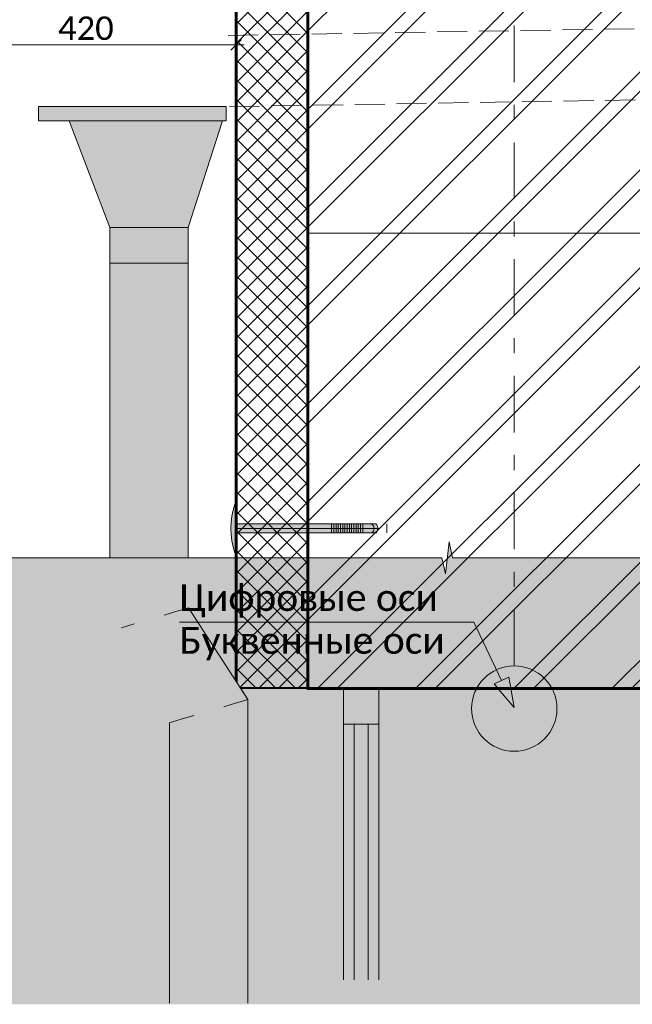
# Model space of a CAD drawing. Header units: millimetres. Extents: x 606744 to 1334424, y 366813 to 458563.
# Tile 19 of 21: x 1312344 to 1313205, y 444143 to 445527. Entities that reach past the tile are written whole.
import ezdxf
from ezdxf.enums import TextEntityAlignment as Align

# ---------------------------------------------------------------- set-up
doc = ezdxf.new("R2010")
doc.units = ezdxf.units.MM
doc.header["$MEASUREMENT"] = 0
doc.set_wipeout_variables(frame=1)
for name, pattern in [('GESTRICHELT', [0.75, 0.5, -0.25]), ('Wipeout_Contour', [1000, 0, -1000]), ('Невидимая', [58.683333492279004, 42.333333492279, -16.35]), ('Штрихштриховая', [164.041661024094, 79.37499761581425, -31.7499983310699, 21.1666667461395, -31.74999833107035])]:
    doc.linetypes.add(name, pattern=pattern)
for name, color, linetype in [('- 2D четрежи', 7, 'Continuous'), ('Конструктив - Стены Несущие', 7, 'Continuous'), ('Новый_1 ВОДОСТОК', 7, 'Continuous'), ('Размер - Осевые Размеры', 7, 'Continuous')]:
    doc.layers.add(name, color=color, linetype=linetype)
for name, color, linetype, lineweight in [('- 2D четрежи_Ном._пера__1', 7, 'Continuous', 15), ('- 2D четрежи_Ном._пера__19', 255, 'Continuous', 0), ('0_Ном._пера__41', 7, 'Continuous', 60), ('2D - Общий_Ном._пера__1', 7, 'Continuous', 15), ('Конструктив - Стены Несущие_Ном._пера__1', 7, 'Continuous', 15), ('Конструктив - Стены Несущие_Ном._пера__41', 7, 'Continuous', 60), ('Новый_1 ВОДОСТОК_Ном._пера__1', 7, 'Continuous', 15), ('Размер - Осевые Размеры_Ном._пера__1', 7, 'Continuous', 15)]:
    doc.layers.add(name, color=color, linetype=linetype, lineweight=lineweight)
doc.layers.add('0_Ном._пера__62', color=7, linetype='Continuous', lineweight=25, true_color=0xaaaaaa)
doc.styles.add('СГЕНЕРИР_СТИЛЬ_2', font='calibri.ttf')
doc.dimstyles.new('СГЕНЕРИР_СТИЛЬ__4', dxfattribs={"dimtxt": 33.00000071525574, "dimasz": 14.25, "dimexe": 0.18, "dimexo": 50, "dimgap": 0, "dimtad": 1, "dimtih": 1, "dimtoh": 1, "dimdec": 0, "dimzin": 0, "dimdsep": 46, "dimtxsty": 'СГЕНЕРИР_СТИЛЬ_2', "dimblk": 'ARROWHEAD_6', "dimblk1": 'ARROWHEAD_6', "dimblk2": 'ARROWHEAD_6', "dimcen": 0.09, "dimclrd": 7, "dimclre": 7, "dimclrt": 7, "dimazin": 0, "dimtfac": 1, "dimtdec": 4, "dimtmove": 0, "dimatfit": 3, "dimfxl": 1, "dimtolj": 1, "dimtzin": 0, "dimarcsym": 0})

# ---------------------------------------------------------------- blocks, each defined once
blk = doc.blocks.new('*D85', base_point=(491085.4970332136, 0))
at = {"layer": 'Размер - Осевые Размеры_Ном._пера__1', "color": 7, "linetype": 'Continuous', "lineweight": 15, "transparency": 16777216}
for p, q in [((1312228.185847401, 445477.1071217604), (1312228.185847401, 446651.293120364)), ((1312235.685847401, 445498.6696217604), (1312220.685847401, 445483.6696217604)), ((1312640.634329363, 445483.6696217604), (1312655.634329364, 445498.6696217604)), ((1312648.134329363, 445477.1071217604), (1312648.134329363, 445505.2321217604)), ((1312216.935847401, 445491.1696217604), (1312228.185847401, 445491.1696217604)), ((1312228.185847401, 445491.1696217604), (1312648.134329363, 445491.1696217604)), ((1312648.134329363, 445491.1696217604), (1312659.384329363, 445491.1696217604))]:
    blk.add_line(p, q, dxfattribs=at)
at = {"layer": 'Размер - Осевые Размеры_Ном._пера__1', "color": 7, "lineweight": 15, "transparency": 16777216, "insert": (1312398.018559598, 445497.7696217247), "char_height": 33.00000071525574, "attachment_point": 7, "style": 'СГЕНЕРИР_СТИЛЬ_2'}
blk.add_mtext('\\A1;420', dxfattribs=at)
blk = doc.blocks.new('ARROWHEAD_6')
at = {"color": 0, "linetype": 'Continuous', "lineweight": 0}
for p, q in [((0, 0), (-1, 0)), ((-0.5, -0.5), (0.5, 0.5))]:
    blk.add_line(p, q, dxfattribs=at)
blk = doc.blocks.new('CI Tools Break Line Symbol[11]_8', base_point=(1313685.826934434, 444770.5569547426))
at = {"layer": '- 2D четрежи', "linetype": 'Continuous', "lineweight": 0, "true_color": 0xffffff}
blk.add_hatch(color=7, dxfattribs=at).paths.add_polyline_path([(1313685.826934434, 444770.5569547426), (1312952.266689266, 444770.5569547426), (1312947.266689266, 444793.0569547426), (1312942.266689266, 444748.0569547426), (1312937.266689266, 444770.5569547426), (1312203.706444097, 444770.5569547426), (1312203.706444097, 444143.2257138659), (1313685.826934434, 444143.2257138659)])
at = {"layer": '- 2D четрежи_Ном._пера__1', "color": 7, "linetype": 'Continuous', "lineweight": 15}
for p, q in [((1312942.266689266, 444748.0569547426), (1312947.266689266, 444793.0569547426)), ((1312947.266689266, 444793.0569547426), (1312952.266689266, 444770.5569547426)), ((1312937.266689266, 444770.5569547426), (1312203.706444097, 444770.5569547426)), ((1312937.266689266, 444770.5569547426), (1312942.266689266, 444748.0569547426)), ((1313685.826934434, 444770.5569547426), (1312952.266689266, 444770.5569547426))]:
    blk.add_line(p, q, dxfattribs=at)
blk = doc.blocks.new('Линия_5_8', base_point=(1313038.848512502, 444558.6624367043))
at = {"layer": '- 2D четрежи_Ном._пера__1', "color": 7, "linetype": 'Штрихштриховая', "lineweight": 15}
blk.add_line((1313038.848512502, 444618.6624367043), (1313038.848512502, 446926.0886927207), dxfattribs=at)
at = {"layer": '- 2D четрежи_Ном._пера__1', "color": 7, "linetype": 'Continuous', "lineweight": 15}
blk.add_circle((1313038.848512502, 444558.6624367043), 60, dxfattribs=at)
blk = doc.blocks.new('Выноска_5_8', base_point=(1313038.848512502, 444560.2557849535))
at = {"layer": '- 2D четрежи', "linetype": 'Continuous', "lineweight": 0, "true_color": 0x000000}
blk.add_hatch(color=18, dxfattribs=at).paths.add_polyline_path([(1313038.848512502, 444560.2557849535), (1313031.006337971, 444603.0091504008), (1313010.680303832, 444593.3601952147)])
at = {"layer": '- 2D четрежи_Ном._пера__1', "color": 7, "linetype": 'Continuous', "lineweight": 15}
for p, q in [((1312568.407666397, 444680.2864946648), (1312950.849166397, 444680.2864946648)), ((1312981.868831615, 444680.2864946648), (1312950.849166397, 444680.2864946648)), ((1313020.843320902, 444598.1846728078), (1312981.868831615, 444680.2864946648)), ((1313010.680303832, 444593.3601952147), (1313031.006337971, 444603.0091504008)), ((1313038.848512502, 444560.2557849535), (1313031.006337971, 444603.0091504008)), ((1313038.848512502, 444560.2557849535), (1313010.680303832, 444593.3601952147))]:
    blk.add_line(p, q, dxfattribs=at)
at = {"layer": '- 2D четрежи_Ном._пера__1', "color": 7, "lineweight": 15, "style": 'СГЕНЕРИР_СТИЛЬ_2'}
blk.add_attdef('txt1', text='', height=37.5, dxfattribs=at).set_placement((1312568.407666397, 444684.6225832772), align=Align.BOTTOM_LEFT)
blk.add_attdef('txt2', text='', height=37.5, dxfattribs=at).set_placement((1312568.407666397, 444673.1966501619), align=Align.TOP_LEFT)

msp = doc.modelspace()

# ---------------------------------------------------------------- hatches: boundary and pattern name
at = {"layer": '- 2D четрежи_Ном._пера__19', "linetype": 'Continuous', "lineweight": 0}
h = msp.add_hatch(color=255, dxfattribs=at)
edge = h.paths.add_edge_path()
edge.add_line((1312646.150840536, 444846.062821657), (1312648.134336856, 444846.062821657))
edge.add_line((1312648.134336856, 444846.062821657), (1312648.134336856, 444818.066096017))
edge.add_line((1312648.134336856, 444818.066096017), (1312845.443289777, 444818.066096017))
edge.add_line((1312845.443289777, 444818.066096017), (1312847.887683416, 444811.826096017))
edge.add_line((1312847.887683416, 444811.826096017), (1312845.443289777, 444805.586096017))
edge.add_line((1312845.443289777, 444805.586096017), (1312648.134336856, 444805.586096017))
edge.add_line((1312648.134336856, 444805.586096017), (1312648.134336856, 444777.589370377))
edge.add_line((1312648.134336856, 444777.589370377), (1312646.150840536, 444777.589370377))
edge.add_arc((1312752.207667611, 444811.826096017), 111.4459687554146, 162.1091466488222, 197.8908533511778, ccw=False)
at = {"layer": '0_Ном._пера__62', "linetype": 'Continuous', "lineweight": 25, "true_color": 0xaaaaaa}
h = msp.add_hatch(dxfattribs=at)
h.set_pattern_fill('БЛОКИ_БЕТОННЫЕ_0008', color=253, style=0, pattern_type=2)
h.set_pattern_definition([(44.99999999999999, (491085.4970332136, 0), (-13.78858172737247, 13.78858172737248), []), (135.0000000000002, (491085.4970332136, 0), (13.78858172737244, 13.78858172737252), [])])
h.paths.add_polyline_path([(1313258.848525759, 445226.715714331), (1313376.965779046, 445226.6055863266), (1313376.967990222, 445217.6288712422), (1313824.052577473, 445217.7389987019), (1313824.052577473, 445393.4612196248), (1313358.848529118, 445386.4126734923), (1313358.848529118, 446801.290981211), (1312648.134387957, 446801.290981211), (1312648.134291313, 444586.7157413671), (1312748.847957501, 444586.7157143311), (1312748.848538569, 446751.290981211), (1313258.848529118, 446751.290981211)])
at = {"layer": 'Новый_1 ВОДОСТОК_Ном._пера__1', "linetype": 'Continuous', "lineweight": 0, "true_color": 0x000000}
for points in [[(1312370.724501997, 445404.4720997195), (1312370.724501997, 445384.4721026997), (1312629.250434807, 445384.4721026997), (1312634.199742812, 445384.4721026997), (1312634.199742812, 445404.4720997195)], [(1312413.581644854, 445384.4721043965), (1312470.724499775, 445234.472093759), (1312580.724503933, 445234.472093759), (1312629.250434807, 445384.4721011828)], [(1312580.724501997, 445234.4720984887), (1312470.724501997, 445234.4720984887), (1312470.724501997, 445184.4720984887), (1312580.724501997, 445184.4720984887)], [(1312470.724501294, 445184.472083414), (1312470.724489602, 444770.5569547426), (1312474.911145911, 444770.5569547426), (1312474.911142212, 445184.472083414)], [(1312474.911140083, 445184.472083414), (1312474.911145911, 444770.5569547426), (1312486.833627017, 444770.4830363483), (1312486.833647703, 445184.472083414)], [(1312486.833644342, 445184.472083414), (1312486.833627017, 444770.4830363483), (1312504.676899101, 444770.5569547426), (1312504.676911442, 445184.472083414)], [(1312504.676910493, 445184.472083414), (1312504.676899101, 444770.5569547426), (1312525.724519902, 444770.5569547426), (1312525.724502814, 445184.472083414)], [(1312525.724502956, 445184.472083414), (1312525.724519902, 444770.5569547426), (1312546.772072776, 444770.5569547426), (1312546.772087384, 445184.472083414)], [(1312546.772089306, 445184.472083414), (1312546.772072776, 444770.5569547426), (1312564.615374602, 444770.5569547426), (1312564.615390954, 445184.472083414)], [(1312564.615390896, 445184.472083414), (1312564.615374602, 444770.5569547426), (1312576.537877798, 444770.5569547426), (1312576.537863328, 445184.472083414)], [(1312576.537861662, 445184.472083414), (1312576.537877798, 444770.5569547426), (1312580.724503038, 444770.5569547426), (1312580.724497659, 445184.472083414)]]:
    msp.add_hatch(color=18, dxfattribs=at).paths.add_polyline_path(points)

# ---------------------------------------------------------------- linework, layer by layer
at = {"layer": '- 2D четрежи_Ном._пера__1', "color": 7, "linetype": 'Continuous', "lineweight": 15}
for p, q in [((1312748.848529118, 445226.7157032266), (1313258.848529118, 445226.7157032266)), ((1312648.134336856, 444805.586096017), (1312648.134336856, 444818.066096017)), ((1312782.290666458, 444805.586096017), (1312782.290666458, 444818.066096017)), ((1312785.410666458, 444805.586096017), (1312785.410666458, 444818.066096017)), ((1312788.530666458, 444805.586096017), (1312788.530666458, 444818.066096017)), ((1312791.650666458, 444805.586096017), (1312791.650666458, 444818.066096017)), ((1312794.770666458, 444805.586096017), (1312794.770666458, 444818.066096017)), ((1312797.890666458, 444805.586096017), (1312797.890666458, 444818.066096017)), ((1312801.010666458, 444805.586096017), (1312801.010666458, 444818.066096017)), ((1312804.130666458, 444805.586096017), (1312804.130666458, 444818.066096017)), ((1312807.250666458, 444805.586096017), (1312807.250666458, 444818.066096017)), ((1312810.370666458, 444805.586096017), (1312810.370666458, 444818.066096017)), ((1312813.490666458, 444805.586096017), (1312813.490666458, 444818.066096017)), ((1312816.610666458, 444805.586096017), (1312816.610666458, 444818.066096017)), ((1312819.730666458, 444805.586096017), (1312819.730666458, 444818.066096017)), ((1312822.850666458, 444805.586096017), (1312822.850666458, 444818.066096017)), ((1312825.970666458, 444805.586096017), (1312825.970666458, 444818.066096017)), ((1312859.970487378, 444805.586096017), (1312859.970487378, 444818.066096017))]:
    msp.add_line(p, q, dxfattribs=at)
at = {"layer": '- 2D четрежи_Ном._пера__1', "color": 7, "linetype": 'GESTRICHELT', "lineweight": 15}
msp.add_line((1312648.134336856, 444811.826096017), (1312847.887683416, 444811.826096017), dxfattribs=at)
at = {"layer": '- 2D четрежи_Ном._пера__1', "color": 7, "linetype": 'Continuous', "lineweight": 15, "flags": 128}
msp.add_lwpolyline([(1312646.150840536, 444846.062821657), (1312648.134336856, 444846.062821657), (1312648.134336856, 444818.066096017), (1312845.443289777, 444818.066096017), (1312847.887683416, 444811.826096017), (1312845.443289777, 444805.586096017), (1312648.134336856, 444805.586096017), (1312648.134336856, 444777.589370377), (1312646.150840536, 444777.589370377, -0.1574082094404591)], format="xyb", close=True, dxfattribs=at)
at = {"layer": '- 2D четрежи_Ном._пера__1', "color": 7, "linetype": 'Continuous', "lineweight": 15}
msp.add_arc((1312835.426275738, 444811.8327119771), 6.675264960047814, 290.6445890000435, 69.03563400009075, dxfattribs=at)
at = {"layer": '0_Ном._пера__41', "color": 7, "linetype": 'Continuous', "lineweight": 60, "flags": 128}
msp.add_lwpolyline([(1313258.848525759, 445226.715714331), (1313376.965779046, 445226.6055863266), (1313376.967990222, 445217.6288712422), (1313824.052577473, 445217.7389987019), (1313824.052577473, 445393.4612196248), (1313358.848529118, 445386.4126734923), (1313358.848529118, 446801.290981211), (1312648.134387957, 446801.290981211), (1312648.134291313, 444586.7157413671), (1312748.847957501, 444586.7157143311), (1312748.848538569, 446751.290981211), (1313258.848529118, 446751.290981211)], close=True, dxfattribs=at)
at = {"layer": '2D - Общий_Ном._пера__1', "color": 7, "linetype": 'Невидимая', "lineweight": 15}
for p, q in [((1312637.025050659, 445504.4584957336), (1313358.848529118, 445516.3660728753)), ((1312638.674478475, 445404.4720997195), (1313378.240327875, 445416.6723642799))]:
    msp.add_line(p, q, dxfattribs=at)
at = {"layer": 'Новый_1 ВОДОСТОК_Ном._пера__1', "color": 7, "linetype": 'Continuous', "lineweight": 15}
for p, q in [((1312551.867575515, 445404.4721937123), (1312370.724632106, 445404.4721937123)), ((1312551.867575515, 445384.4720020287), (1312370.724632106, 445384.4720020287)), ((1312470.72447469, 445234.4719591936), (1312413.581548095, 445384.4720020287)), ((1312580.724413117, 445234.4719591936), (1312470.72447469, 445234.4719591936)), ((1312470.72447469, 445184.4720379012), (1312470.72447469, 445234.4719591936)), ((1312580.724413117, 445234.4719591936), (1312580.724413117, 445184.4720379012)), ((1312580.724413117, 445184.4720379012), (1312470.72447469, 445184.4720379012)), ((1312470.72447469, 445184.4720379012), (1312470.724489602, 444770.5569547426)), ((1312580.724413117, 445184.4720379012), (1312580.724503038, 444770.5569547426))]:
    msp.add_line(p, q, dxfattribs=at)
at = {"layer": 'Новый_1 ВОДОСТОК_Ном._пера__1', "color": 7, "linetype": 'Continuous', "lineweight": 15, "flags": 128}
for points in [[(1312370.724501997, 445404.4720997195), (1312370.724501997, 445384.4721026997), (1312629.250434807, 445384.4721026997), (1312634.199742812, 445384.4721026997), (1312634.199742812, 445404.4720997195)], [(1312413.581644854, 445384.4721043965), (1312470.724499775, 445234.472093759), (1312580.724503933, 445234.472093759), (1312629.250434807, 445384.4721011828)]]:
    msp.add_lwpolyline(points, close=True, dxfattribs=at)

# ---------------------------------------------------------------- dimensions: what is measured, and where the dimension line sits
at = {"layer": 'Размер - Осевые Размеры', "color": 7, "linetype": 'Continuous', "lineweight": 15}
dim = msp.add_linear_dim(base=(1312648.134329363, 445491.1696217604), p1=(1312228.185847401, 446701.293120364), p2=(1312648.134329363, 445458.6329833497), dimstyle='СГЕНЕРИР_СТИЛЬ__4', dxfattribs=at)
dim.commit()
dim.dimension.update_dxf_attribs({"geometry": '*D85', "text_midpoint": (1312435.689543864, 445514.2696220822), "dimtype": 160})

# ---------------------------------------------------------------- next in the draw order: wipeouts: each hides what was drawn before it
at = {"color": 254, "linetype": 'Wipeout_Contour', "lineweight": 0, "ltscale": 5543581.990765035}
msp.add_wipeout([(1312638.8485369, 444586.7156906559), (1312638.8485369, 444177.63346165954), (1312798.8485584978, 444177.63346165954), (1312798.8485584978, 444586.7156906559)], dxfattribs=at).dxf.layer = 'Конструктив - Стены Несущие'
at = {"color": 254, "linetype": 'Wipeout_Contour', "lineweight": 0, "ltscale": 6931223.149052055}
msp.add_wipeout([(1313418.8484887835, 444586.7156961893), (1312848.848508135, 444586.7156961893), (1312848.848508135, 444536.71574255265), (1312848.848508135, 444177.6334677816), (1313418.8484887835, 444177.6334677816)], dxfattribs=at).dxf.layer = 'Конструктив - Стены Несущие'

# ---------------------------------------------------------------- next in the draw order: hatches: boundary and pattern name
at = {"layer": 'Конструктив - Стены Несущие_Ном._пера__1', "linetype": 'Continuous', "lineweight": 15}
h = msp.add_hatch(dxfattribs=at)
h.set_pattern_fill('ЛИНИИ_НАКЛОННЫЕ_ДВОЙНЫЕ__21', style=0, pattern_type=2)
h.set_pattern_definition([(44.99999999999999, (491085.4970332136, 0), (-68.94290863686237, 68.94290863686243), []), (44.99999999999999, (491071.7084514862, 13.78858172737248), (-68.94290863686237, 68.94290863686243), [])])
h.paths.add_polyline_path([(1312748.848538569, 446751.290981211), (1312748.848538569, 444586.715714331), (1312798.848536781, 444586.715714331), (1313388.848529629, 444586.715714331), (1313388.848529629, 444846.715714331), (1313268.848538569, 444846.715714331), (1313268.848538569, 445066.7157134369), (1313376.966414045, 445066.7157134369), (1313376.966414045, 445226.7157032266), (1313258.848529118, 445226.7157032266), (1313258.848529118, 446751.290981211)])

# ---------------------------------------------------------------- next in the draw order: linework, layer by layer
at = {"layer": 'Конструктив - Стены Несущие_Ном._пера__1', "color": 7, "linetype": 'Continuous', "lineweight": 15}
msp.add_line((1312748.848529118, 445226.7157032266), (1312748.848529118, 444586.715695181), dxfattribs=at)
at = {"layer": 'Конструктив - Стены Несущие_Ном._пера__1', "color": 7, "linetype": 'Continuous', "lineweight": 15, "flags": 128}
msp.add_lwpolyline([(1313418.848533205, 444586.715714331), (1313388.848533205, 444586.715714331), (1312848.848533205, 444586.715714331), (1312798.848533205, 444586.715714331), (1312748.848533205, 444586.715714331), (1312648.848533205, 444586.715714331), (1312638.848554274, 444586.715695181)], dxfattribs=at)
at = {"layer": 'Конструктив - Стены Несущие_Ном._пера__41', "color": 7, "linetype": 'Continuous', "lineweight": 60, "flags": 128}
msp.add_lwpolyline([(1312748.848538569, 446751.290981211), (1312748.848538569, 444586.715714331), (1312798.848536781, 444586.715714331), (1313388.848529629, 444586.715714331), (1313388.848529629, 444846.715714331), (1313268.848538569, 444846.715714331), (1313268.848538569, 445066.7157134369), (1313376.966414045, 445066.7157134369), (1313376.966414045, 445226.7157032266), (1313258.848529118, 445226.7157032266), (1313258.848529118, 446751.290981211)], close=True, dxfattribs=at)

# ---------------------------------------------------------------- next in the draw order: block references
at = {"layer": '- 2D четрежи', "color": 7, "linetype": 'Штрихштриховая', "lineweight": 15}
msp.add_blockref('Линия_5_8', (1313038.848512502, 444558.6624367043), dxfattribs=at)

# ---------------------------------------------------------------- next in the draw order: wipeouts: each hides what was drawn before it
at = {"color": 254, "linetype": 'Wipeout_Contour', "lineweight": 0, "ltscale": 6928965.141616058}
msp.add_wipeout([(1312569.94220882, 444566.71568130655), (1312595.0340272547, 444468.80580041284), (1312595.0340272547, 444177.6334223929), (1312638.8483975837, 444177.6334223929), (1312638.8483975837, 444566.71568130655)], dxfattribs=at).dxf.layer = 'Конструктив - Стены Несущие'
at = {"color": 254, "linetype": 'Wipeout_Contour', "lineweight": 0, "ltscale": 5543947.741135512}
msp.add_wipeout([(1312848.8485430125, 444536.71573641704), (1312798.8484956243, 444536.71573641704), (1312798.8484956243, 444177.6334501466), (1312848.8485430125, 444177.6334501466)], dxfattribs=at).dxf.layer = 'Конструктив - Стены Несущие'

# ---------------------------------------------------------------- next in the draw order: linework, layer by layer
at = {"layer": 'Конструктив - Стены Несущие_Ном._пера__1', "color": 7, "linetype": 'Continuous', "lineweight": 15}
for p, q in [((1312638.848533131, 444177.6334677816), (1312638.848533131, 444586.7156961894)), ((1312798.848495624, 444586.715695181), (1312798.848495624, 444536.7157286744)), ((1312848.848543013, 444586.715695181), (1312848.848543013, 444536.7157286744)), ((1312798.848495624, 444536.715736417), (1312798.848495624, 444177.6334501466)), ((1312848.848543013, 444536.7157286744), (1312798.848495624, 444536.7157286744)), ((1312813.84855837, 444536.715736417), (1312813.84855837, 444177.6334501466)), ((1312833.848561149, 444177.6334501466), (1312833.848561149, 444536.715736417)), ((1312848.848543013, 444536.715736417), (1312848.848543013, 444177.6334501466))]:
    msp.add_line(p, q, dxfattribs=at)

# ---------------------------------------------------------------- next in the draw order: wipeouts: each hides what was drawn before it
at = {"color": 254, "linetype": 'Wipeout_Contour', "lineweight": 0, "ltscale": 5543358.534103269}
msp.add_wipeout([(1312526.0960907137, 444683.8613574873), (1312609.7716179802, 444555.1446010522), (1312630.8192067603, 444561.3845521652), (1312547.1436794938, 444690.1013086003)], dxfattribs=at).dxf.layer = 'Новый_1 ВОДОСТОК'

# ---------------------------------------------------------------- next in the draw order: wipeouts: each hides what was drawn before it
at = {"color": 254, "linetype": 'Wipeout_Contour', "lineweight": 0, "ltscale": 5543439.60234293}
msp.add_wipeout([(1312547.143679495, 444690.1013086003), (1312630.8192067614, 444561.3845521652), (1312648.6624909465, 444566.67452728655), (1312564.9869636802, 444695.3912837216)], dxfattribs=at).dxf.layer = 'Новый_1 ВОДОСТОК'

# ---------------------------------------------------------------- next in the draw order: wipeouts: each hides what was drawn before it
at = {"color": 254, "linetype": 'Wipeout_Contour', "lineweight": 0, "ltscale": 5543501.649290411}
msp.add_wipeout([(1312564.98696368, 444695.39128372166), (1312648.6624909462, 444566.6745272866), (1312660.5849922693, 444570.2091756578), (1312576.9094650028, 444698.9259320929)], dxfattribs=at).dxf.layer = 'Новый_1 ВОДОСТОК'

# ---------------------------------------------------------------- next in the draw order: wipeouts: each hides what was drawn before it
at = {"color": 254, "linetype": 'Wipeout_Contour', "lineweight": 0, "ltscale": 5543535.228859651}
msp.add_wipeout([(1312576.909465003, 444698.92593209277), (1312660.5849922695, 444570.20917565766), (1312664.7716179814, 444571.4503791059), (1312581.096090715, 444700.167135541)], dxfattribs=at).dxf.layer = 'Новый_1 ВОДОСТОК'
at = {"color": 254, "linetype": 'Wipeout_Contour', "lineweight": 0, "ltscale": 5543094.091750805}
msp.add_wipeout([(1312471.096090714, 444667.55557943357), (1312554.7716179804, 444538.8388229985), (1312558.9582436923, 444540.0800264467), (1312475.2827164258, 444668.7967828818)], dxfattribs=at).dxf.layer = 'Новый_1 ВОДОСТОК'

# ---------------------------------------------------------------- next in the draw order: linework, layer by layer
at = {"layer": 'Новый_1 ВОДОСТОК_Ном._пера__1', "color": 7, "linetype": 'Continuous', "lineweight": 15}
for p, q in [((1312564.986998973, 444695.3912894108), (1312576.909396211, 444698.9259695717)), ((1312576.909396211, 444698.9259695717), (1312581.096001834, 444700.1670548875))]:
    msp.add_line(p, q, dxfattribs=at)

# ---------------------------------------------------------------- next in the draw order: wipeouts: each hides what was drawn before it
at = {"color": 254, "linetype": 'Wipeout_Contour', "lineweight": 0, "ltscale": 5543127.671307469}
msp.add_wipeout([(1312475.282716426, 444668.7967828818), (1312558.9582436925, 444540.0800264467), (1312570.8807450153, 444543.61467481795), (1312487.2052177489, 444672.331431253)], dxfattribs=at).dxf.layer = 'Новый_1 ВОДОСТОК'

# ---------------------------------------------------------------- next in the draw order: wipeouts: each hides what was drawn before it
at = {"color": 254, "linetype": 'Wipeout_Contour', "lineweight": 0, "ltscale": 5543189.718243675}
msp.add_wipeout([(1312487.205217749, 444672.33143125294), (1312570.8807450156, 444543.6146748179), (1312588.7240292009, 444548.90464993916), (1312505.0485019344, 444677.62140637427)], dxfattribs=at).dxf.layer = 'Новый_1 ВОДОСТОК'

# ---------------------------------------------------------------- next in the draw order: wipeouts: each hides what was drawn before it
at = {"color": 254, "linetype": 'Wipeout_Contour', "lineweight": 0, "ltscale": 5543270.786476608}
msp.add_wipeout([(1312505.0485019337, 444677.6214063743), (1312588.7240292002, 444548.9046499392), (1312609.7716179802, 444555.1446010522), (1312526.0960907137, 444683.8613574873)], dxfattribs=at).dxf.layer = 'Новый_1 ВОДОСТОК'
at = {"color": 254, "linetype": 'Wipeout_Contour', "lineweight": 0, "ltscale": 5542917.053748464}
msp.add_wipeout([(1312554.771617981, 444538.8388229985), (1312554.771617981, 444145.0374215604), (1312558.9582436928, 444145.0374215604), (1312558.9582436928, 444540.0800264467)], dxfattribs=at).dxf.layer = 'Новый_1 ВОДОСТОК'

# ---------------------------------------------------------------- next in the draw order: linework, layer by layer
at = {"layer": 'Новый_1 ВОДОСТОК_Ном._пера__1', "color": 7, "linetype": 'Continuous', "lineweight": 15}
for p, q in [((1312547.143712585, 444690.1014038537), (1312564.986998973, 444695.3912894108)), ((1312487.205345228, 444672.3314834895), (1312505.048631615, 444677.6213690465))]:
    msp.add_line(p, q, dxfattribs=at)

# ---------------------------------------------------------------- next in the draw order: wipeouts: each hides what was drawn before it
at = {"color": 254, "linetype": 'Wipeout_Contour', "lineweight": 0, "ltscale": 5543169.439350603}
msp.add_wipeout([(1312609.771617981, 444555.1446010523), (1312609.771617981, 444145.03742156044), (1312630.819206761, 444145.03742156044), (1312630.819206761, 444561.3845521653)], dxfattribs=at).dxf.layer = 'Новый_1 ВОДОСТОК'
at = {"color": 254, "linetype": 'Wipeout_Contour', "lineweight": 0, "ltscale": 5542949.100925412}
msp.add_wipeout([(1312558.958243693, 444540.0800264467), (1312558.958243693, 444145.0374215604), (1312570.8807450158, 444145.0374215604), (1312570.8807450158, 444543.61467481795)], dxfattribs=at).dxf.layer = 'Новый_1 ВОДОСТОК'

# ---------------------------------------------------------------- next in the draw order: linework, layer by layer
at = {"layer": 'Новый_1 ВОДОСТОК_Ном._пера__1', "color": 7, "linetype": 'Continuous', "lineweight": 15}
for q in [(1312558.958152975, 444540.0801601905), (1312554.771547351, 444145.0373202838)]:
    msp.add_line((1312554.771547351, 444538.8387959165), q, dxfattribs=at)

# ---------------------------------------------------------------- next in the draw order: wipeouts: each hides what was drawn before it
at = {"color": 254, "linetype": 'Wipeout_Contour', "lineweight": 0, "ltscale": 5543246.813494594}
msp.add_wipeout([(1312630.819206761, 444561.3845521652), (1312630.819206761, 444145.0374215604), (1312648.662490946, 444145.0374215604), (1312648.662490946, 444566.67452728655)], dxfattribs=at).dxf.layer = 'Новый_1 ВОДОСТОК'
at = {"color": 254, "linetype": 'Wipeout_Contour', "lineweight": 0, "ltscale": 5543008.318449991}
msp.add_wipeout([(1312570.8807450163, 444543.614674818), (1312570.8807450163, 444145.03742156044), (1312588.7240292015, 444145.03742156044), (1312588.7240292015, 444548.9046499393)], dxfattribs=at).dxf.layer = 'Новый_1 ВОДОСТОК'

# ---------------------------------------------------------------- next in the draw order: linework, layer by layer
at = {"layer": 'Новый_1 ВОДОСТОК_Ном._пера__1', "color": 7, "linetype": 'Continuous', "lineweight": 15}
msp.add_line((1312558.958152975, 444540.0801601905), (1312570.880829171, 444543.6145613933), dxfattribs=at)

# ---------------------------------------------------------------- next in the draw order: wipeouts: each hides what was drawn before it
at = {"color": 254, "linetype": 'Wipeout_Contour', "lineweight": 0, "ltscale": 5543306.033896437}
msp.add_wipeout([(1312648.6624909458, 444566.67452728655), (1312648.6624909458, 444145.0374215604), (1312660.5849922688, 444145.0374215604), (1312660.5849922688, 444570.2091756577)], dxfattribs=at).dxf.layer = 'Новый_1 ВОДОСТОК'
at = {"color": 254, "linetype": 'Wipeout_Contour', "lineweight": 0, "ltscale": 5543085.691017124}
msp.add_wipeout([(1312588.724029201, 444548.9046499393), (1312588.724029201, 444145.03742156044), (1312609.7716179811, 444145.03742156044), (1312609.7716179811, 444555.1446010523)], dxfattribs=at).dxf.layer = 'Новый_1 ВОДОСТОК'

# ---------------------------------------------------------------- next in the draw order: linework, layer by layer
at = {"layer": 'Новый_1 ВОДОСТОК_Ном._пера__1', "color": 7, "linetype": 'Continuous', "lineweight": 15}
for p, q in [((1312630.819196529, 444561.3844817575), (1312648.662482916, 444566.6746462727)), ((1312570.880829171, 444543.6145613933), (1312588.724115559, 444548.9047259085))]:
    msp.add_line(p, q, dxfattribs=at)

# ---------------------------------------------------------------- next in the draw order: wipeouts: each hides what was drawn before it
at = {"color": 254, "linetype": 'Wipeout_Contour', "lineweight": 0, "ltscale": 5543338.084759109}
msp.add_wipeout([(1312660.5849922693, 444570.2091756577), (1312660.5849922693, 444145.0374215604), (1312664.7716179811, 444145.0374215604), (1312664.7716179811, 444571.450379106)], dxfattribs=at).dxf.layer = 'Новый_1 ВОДОСТОК'

# ---------------------------------------------------------------- next in the draw order: linework, layer by layer
at = {"layer": 'Новый_1 ВОДОСТОК_Ном._пера__1', "color": 7, "linetype": 'Continuous', "lineweight": 15}
for p, q in [((1312581.096001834, 444700.1670548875), (1312664.771485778, 444571.4504117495)), ((1312648.662482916, 444566.6746462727), (1312660.584880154, 444570.2090474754)), ((1312660.584880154, 444570.2090474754), (1312664.771485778, 444571.4504117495)), ((1312664.771485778, 444571.4504117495), (1312664.771485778, 444145.0373202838))]:
    msp.add_line(p, q, dxfattribs=at)

# ---------------------------------------------------------------- next in the draw order: block references
at = {"layer": '- 2D четрежи', "color": 7, "linetype": 'Continuous', "lineweight": 15}
msp.add_blockref('CI Tools Break Line Symbol[11]_8', (1313685.826934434, 444770.5569547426), dxfattribs=at)
msp.add_blockref('Выноска_5_8', (1313038.848512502, 444560.2557849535), dxfattribs=at).add_auto_attribs({'txt1': 'Цифровые оси', 'txt2': 'Буквенные оси'})

doc.saveas('drawing.dxf')
